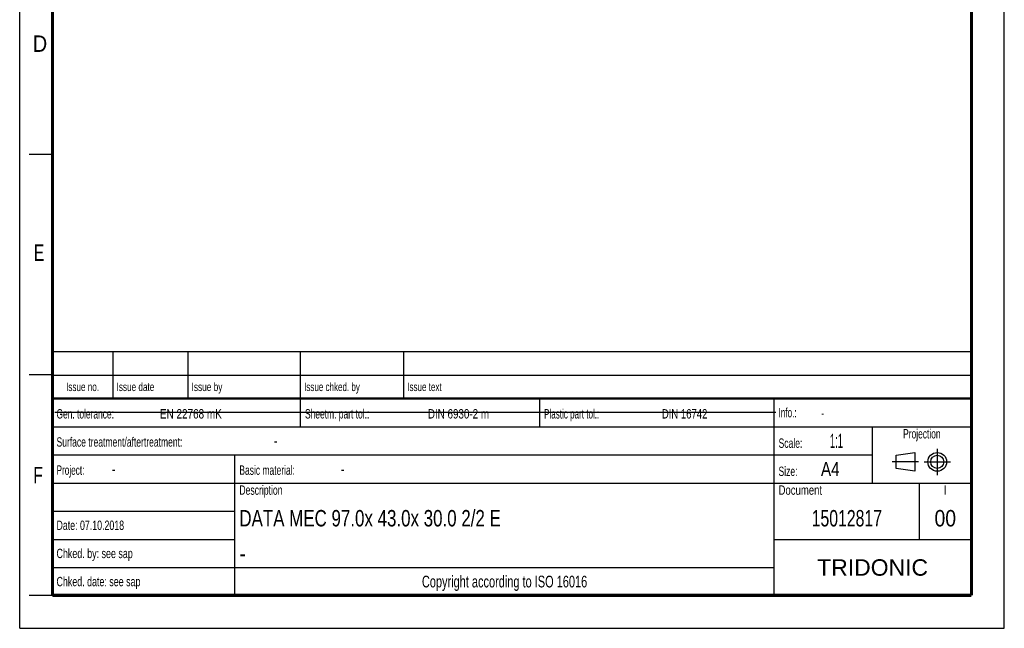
# Model space of a CAD drawing. Header units: millimetres. Extents: x 0 to 210, y 0 to 297.
# Tile 1 of 3: x 0 to 210, y 0 to 130. Entities that reach past the tile are written whole.
import ezdxf
from ezdxf.enums import TextEntityAlignment as Align

# ---------------------------------------------------------------- set-up
doc = ezdxf.new("R2010")
doc.units = ezdxf.units.MM
doc.header["$LTSCALE"] = 19.36
doc.linetypes.add('CENTER', pattern=[0.6, 0.375, -0.075, 0.075, -0.075])
doc.layers.get('0').update_dxf_attribs({"linetype": 'CONTINUOUS'})
doc.layers.add('DEFAULT_1', color=7, linetype='CENTER')
doc.layers.add('Z_NOTICE', color=7, linetype='CONTINUOUS')
doc.styles.get("Standard").update_dxf_attribs({"font": 'txt', "width": 0.7})
doc.styles.add('TEXTSTYLE_2', font='txt', dxfattribs={"width": 0.75})
doc.styles.add('TEXTSTYLE_4', font='arial.ttf')

# ---------------------------------------------------------------- blocks, each defined once
blk = doc.blocks.new('PROJEKTIONSMETHODE_BL0', base_point=(192.31, 35.47))
at = {"color": 2, "linetype": 'CONTINUOUS'}
for p, q in [((186.91, 36.87), (190.91, 37.47)), ((186.91, 34.07), (186.91, 36.87)), ((190.91, 37.47), (190.91, 33.47)), ((190.91, 33.47), (186.91, 34.07))]:
    blk.add_line(p, q, dxfattribs=at)
for radius in [2, 1.4]:
    blk.add_circle((195.71, 35.47), radius, dxfattribs=at)
at = {"layer": 'DEFAULT_1', "color": 2, "linetype": 'CENTER'}
for p, q in [((195.71, 38.27), (195.71, 32.67)), ((191.71, 35.47), (186.11, 35.47)), ((192.91, 35.47), (198.5, 35.47))]:
    blk.add_line(p, q, dxfattribs=at)

msp = doc.modelspace()

# ---------------------------------------------------------------- linework, layer by layer
at = {"color": 2, "linetype": 'CONTINUOUS'}
for p, q in [((0, 0), (0, 297)), ((210, 0), (210, 297)), ((7, 101), (2, 101)), ((6.91362, 48.96015), (6.91362, 58.96015)), ((6.91362, 58.96015), (202.91362, 58.96015)), ((19.91362, 48.96015), (19.91362, 58.96015)), ((35.91362, 48.96015), (35.91362, 58.96015)), ((59.91362, 48.96015), (59.91362, 58.96015)), ((81.91362, 48.96015), (81.91362, 58.96015)), ((202.91362, 48.96015), (202.91362, 58.96015)), ((7, 54), (2, 54)), ((6.91362, 53.96015), (202.91362, 53.96015)), ((6.91355, 6.96013), (6.91355, 48.96013)), ((6.91355, 48.96013), (202.91355, 48.96013)), ((6.91362, 48.96015), (202.91362, 48.96015)), ((59.91355, 42.96013), (59.91355, 48.96013)), ((110.91355, 42.96013), (110.91355, 48.96013)), ((160.91355, 6.96013), (160.91355, 48.96013)), ((202.91355, 6.96013), (202.91355, 48.96013)), ((6.91355, 42.96013), (202.91355, 42.96013)), ((181.91355, 30.96013), (181.91355, 42.96013)), ((6.91355, 36.96013), (181.91355, 36.96013)), ((45.91355, 6.96013), (45.91355, 36.96013)), ((6.91355, 30.96013), (202.91355, 30.96013)), ((191.91355, 18.96013), (191.91355, 30.96013)), ((6.91355, 24.96013), (45.91355, 24.96013)), ((6.91355, 18.96013), (45.91355, 18.96013)), ((160.91355, 18.96013), (202.91355, 18.96013)), ((6.91355, 12.96013), (160.91355, 12.96013)), ((7, 7), (2, 7)), ((6.91355, 6.96013), (202.91355, 6.96013)), ((0, 0), (210, 0))]:
    msp.add_line(p, q, dxfattribs=at)
at = {"color": 7, "linetype": 'CONTINUOUS'}
msp.add_line((7.46812, 46.04239), (161.26812, 46.04239), dxfattribs=at)
for points, const_width in [([(7, 7), (7, 290)], 0.7), ([(203, 7), (203, 290)], 0.7), ([(7, 49), (203, 49)], 0.5), ([(7, 7), (203, 7)], 0.7)]:
    msp.add_lwpolyline(points, dxfattribs=dict(at, const_width=const_width))

# ---------------------------------------------------------------- block references
at = {"color": 2, "linetype": 'CONTINUOUS'}
msp.add_blockref('PROJEKTIONSMETHODE_BL0', (192.30508, 35.46975), dxfattribs=at)

# ---------------------------------------------------------------- texts
at = {"color": 5, "linetype": 'CONTINUOUS', "style": 'TEXTSTYLE_2'}
for s, width, p in [('D', 0.904762, (2.80729, 122.85717)), ('E', 0.714286, (3.00245, 78.30247)), ('F', 0.714286, (2.92219, 30.89704))]:
    msp.add_text(s, height=3.5, dxfattribs=dict(at, width=width)).set_placement(p)
at = {"layer": 'Z_NOTICE', "color": 5, "linetype": 'CONTINUOUS', "style": 'TEXTSTYLE_2'}
for s, height, width, p in [('Issue date ', 1.8, 0.725108, (20.66362, 50.56015)), ('Issue by ', 1.8, 0.732804, (36.66362, 50.56015)), ('Issue chked. by', 1.8, 0.711111, (60.66362, 50.56015)), ('Issue text ', 1.8, 0.712121, (82.66362, 50.56015)), ('Gen. tolerance:', 2, 0.669841, (7.85105, 44.71013)), ('EN 22768 mK', 2, 0.792208, (29.91057, 44.71013)), ('Sheetm. part tol.:', 2, 0.67328, (60.85105, 44.71013)), ('DIN 6930-2 m', 2, 0.78373, (87.05343, 44.71013)), ('Plastic part tol.:', 2, 0.642857, (111.85105, 44.71013)), ('DIN 16742', 2, 0.759259, (136.95819, 44.71013)), ('Info.: ', 2, 0.64966, (161.85105, 44.96013)), ('Surface treatment/aftertreatment: ', 2, 0.681373, (7.85105, 38.71013)), ('Scale:  ', 2, 0.684524, (161.85105, 38.46013)), ('1:1', 3, 0.5, (172.80343, 38.46013)), ('-', 2.5, 0.714286, (54.18438, 38.71013)), ('Project: ', 2, 0.656085, (7.85105, 32.71013)), ('-', 2.5, 0.714286, (19.66057, 32.71013)), ('Basic material: ', 2, 0.675595, (46.85105, 32.71013)), ('-', 2.5, 0.714286, (68.47009, 32.71013)), ('Size: ', 2, 0.678571, (161.85105, 32.46013)), (' A4', 3, 0.809524, (169.9939, 32.46013)), ('Description', 2, 0.688312, (46.85105, 28.46013)), ('Document', 2, 0.761905, (161.85105, 28.46013)), ('Date: 07.10.2018', 2, 0.702381, (7.85105, 20.96013)), ('Chked. by: see sap', 2, 0.710317, (7.85105, 14.96013)), ('Chked. date: see sap', 2, 0.708333, (7.85105, 8.96013))]:
    msp.add_text(s, height=height, dxfattribs=dict(at, width=width)).set_placement(p)
for s, height, width, p in [('Issue no.', 1.8, 0.719577, (13.41362, 50.56015)), ('Projection', 2, 0.671429, (192.41355, 40.46013)), ('I', 2, 0.833333, (197.41355, 28.46013)), ('Copyright according to ISO 16016', 2.5, 0.700149, (103.41355, 8.71013))]:
    msp.add_text(s, height=height, dxfattribs=dict(at, width=width)).set_placement(p, align=Align.CENTER)
at = {"layer": 'Z_NOTICE', "color": 5, "linetype": 'CONTINUOUS', "width": 0.714286}
msp.add_text('-', height=1.8, dxfattribs=at).set_placement((170.94628, 44.96013))
at = {"layer": 'Z_NOTICE', "color": 7, "linetype": 'CONTINUOUS', "width": 0.771121}
msp.add_text('DATA MEC 97.0x 43.0x 30.0 2/2 E', height=3.5, dxfattribs=at).set_placement((46.85105, 21.71013))
at = {"layer": 'Z_NOTICE', "color": 7, "linetype": 'CONTINUOUS', "style": 'TEXTSTYLE_2'}
for s, width, p in [('15012817', 0.720238, (176.41355, 21.71013)), ('00', 0.880952, (197.41355, 21.71013))]:
    msp.add_text(s, height=3.5, dxfattribs=dict(at, width=width)).set_placement(p, align=Align.CENTER)
at = {"layer": 'Z_NOTICE', "color": 7, "linetype": 'CONTINUOUS', "style": 'TEXTSTYLE_2', "width": 0.904762}
msp.add_text('-', height=3.5, dxfattribs=at).set_placement((46.85105, 14.21013))
at = {"layer": 'Z_NOTICE', "color": 5, "linetype": 'CONTINUOUS', "style": 'TEXTSTYLE_4'}
msp.add_text('TRIDONIC', height=3.5, dxfattribs=at).set_placement((181.91355, 11.21013), align=Align.CENTER)

doc.saveas('drawing.dxf')
